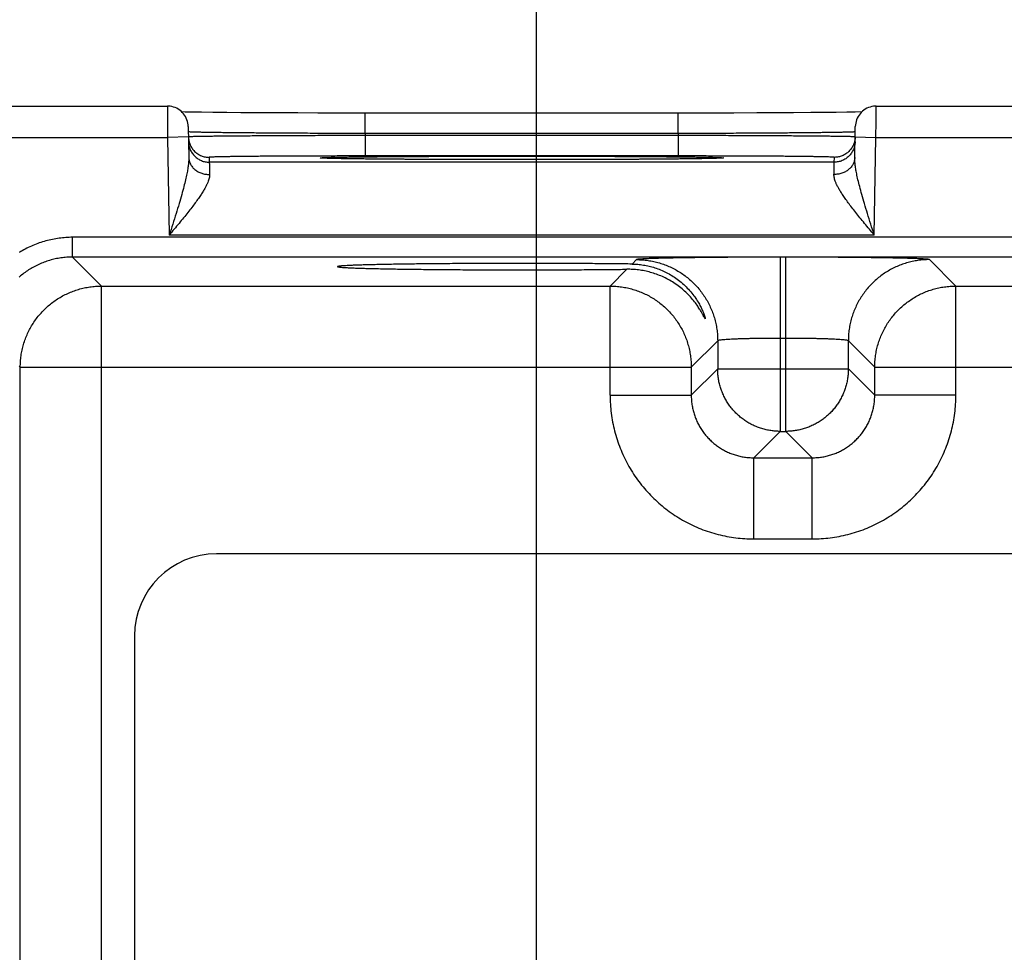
# Model space of a CAD drawing. Header units: inches. Extents: x 0 to 34, y 0 to 22.
# Tile 52 of 81: x 16.9 to 17.8, y 18 to 18.9. Entities that reach past the tile are written whole.
import ezdxf

# ---------------------------------------------------------------- set-up
doc = ezdxf.new("R2010")
doc.units = ezdxf.units.IN
doc.header["$LTSCALE"] = 1.87
doc.header["$MEASUREMENT"] = 0
doc.layers.get('0').update_dxf_attribs({"linetype": 'CONTINUOUS'})
doc.layers.add('DIMENSIONS', color=7, linetype='CONTINUOUS')
doc.styles.get("Standard").update_dxf_attribs({"font": 'txt', "width": 0.8})
doc.dimstyles.new('DIMSTYLE_1', dxfattribs={"dimtxt": 0.125, "dimasz": 0.18, "dimexe": 0.18, "dimexo": 0.0625, "dimgap": 0.09, "dimtad": 0, "dimtih": 1, "dimtoh": 1, "dimdec": 3, "dimzin": 4, "dimdsep": 46, "dimtxsty": 'STANDARD', "dimblk": '_FILLED', "dimblk1": '_FILLED', "dimblk2": '_FILLED', "dimcen": 0.09, "dimadec": 0, "dimazin": 0, "dimtp": 0.01, "dimtm": 0.01, "dimtfac": 1, "dimtdec": 3, "dimtofl": 0, "dimtmove": 0, "dimatfit": 3, "dimldrblk": '_FILLED', "dimfxl": 1, "dimtolj": 1, "dimtzin": 4, "dimarcsym": 0})

# ---------------------------------------------------------------- blocks, each defined once
blk = doc.blocks.new('_FILLED')
at = {"color": 0, "linetype": 'BYBLOCK'}
blk.add_solid([(0, 0), (-1, 0.1736), (-1, -0.1736)], dxfattribs=at)
blk = doc.blocks.new('*D12')
at = {"layer": 'DIMENSIONS', "color": 2, "linetype": 'CONTINUOUS'}
for p, q in [((17.37429, 17.41906), (17.37429, 20.41512)), ((23.87429, 17.41906), (23.87429, 20.41512)), ((17.37429, 20.29012), (19.95871, 20.29012)), ((23.87429, 20.29012), (21.40871, 20.29012))]:
    blk.add_line(p, q, dxfattribs=at)
at = {"layer": 'DIMENSIONS', "color": 2, "linetype": 'CONTINUOUS', "xscale": 0.18, "yscale": 0.18, "zscale": 0.18, "rotation": 180}
blk.add_blockref('_FILLED', (17.37429, 20.29012), dxfattribs=at)
at = {"layer": 'DIMENSIONS', "color": 2, "linetype": 'CONTINUOUS', "xscale": 0.18, "yscale": 0.18, "zscale": 0.18}
blk.add_blockref('_FILLED', (23.87429, 20.29012), dxfattribs=at)
at = {"layer": 'DIMENSIONS', "color": 2, "linetype": 'CONTINUOUS', "width": 0.8}
for s, p in [('[', (20.64621, 20.22762)), (']', (21.24621, 20.22762)), ('6.500', (20.02121, 20.22762)), ('165.1', (20.74621, 20.22762))]:
    blk.add_text(s, height=0.125, dxfattribs=at).set_placement(p)

msp = doc.modelspace()

# ---------------------------------------------------------------- linework, layer by layer
at = {"color": 7, "linetype": 'CONTINUOUS'}
for p, q in [((16.84093, 18.78979), (17.0198, 18.78979)), ((17.70077, 18.78979), (17.9498, 18.78979)), ((17.03696, 18.78409), (17.03369, 18.78416)), ((17.04387, 18.78397), (17.03696, 18.78409)), ((17.05266, 18.78384), (17.04387, 18.78397)), ((17.06359, 18.78372), (17.05266, 18.78384)), ((17.07696, 18.78359), (17.06359, 18.78372)), ((17.09025, 18.78349), (17.07696, 18.78359)), ((17.10583, 18.78339), (17.09025, 18.78349)), ((17.124, 18.78329), (17.10583, 18.78339)), ((17.14515, 18.78321), (17.124, 18.78329)), ((17.16447, 18.78316), (17.14515, 18.78321)), ((17.18619, 18.78313), (17.16447, 18.78316)), ((17.20989, 18.78312), (17.18619, 18.78313)), ((17.20989, 18.76346), (17.20989, 18.78312)), ((17.52503, 18.78312), (17.20989, 18.78312)), ((17.51069, 18.76346), (17.51069, 18.78312)), ((17.5456, 18.78314), (17.52503, 18.78312)), ((17.56414, 18.78318), (17.5456, 18.78314)), ((17.58601, 18.78325), (17.56414, 18.78318)), ((17.60495, 18.78333), (17.58601, 18.78325)), ((17.62125, 18.78343), (17.60495, 18.78333)), ((17.63817, 18.78354), (17.62125, 18.78343)), ((17.6516, 18.78366), (17.63817, 18.78354)), ((17.66237, 18.78378), (17.6516, 18.78366)), ((17.67272, 18.78391), (17.66237, 18.78378)), ((17.68066, 18.78404), (17.67272, 18.78391)), ((17.68688, 18.78416), (17.68066, 18.78404)), ((17.0398, 18.77014), (17.04031, 18.74039)), ((17.68026, 18.74039), (17.68078, 18.77014)), ((17.20989, 18.76346), (17.20992, 18.76154)), ((17.51069, 18.76346), (17.20989, 18.76346)), ((17.20992, 18.76154), (17.20992, 18.74189)), ((17.51065, 18.76154), (17.20992, 18.76154)), ((17.51069, 18.76346), (17.51065, 18.76154)), ((17.51065, 18.76154), (17.51065, 18.74189)), ((16.85029, 18.75979), (17.01997, 18.75979)), ((17.03997, 18.76014), (17.01997, 18.75979)), ((17.01997, 18.75979), (17.02161, 18.6659)), ((17.6806, 18.76014), (17.7006, 18.75979)), ((17.69896, 18.6659), (17.7006, 18.75979)), ((17.7006, 18.75979), (17.94997, 18.75979)), ((17.51065, 18.74189), (17.20992, 18.74189)), ((17.05997, 18.74058), (17.06005, 18.7359)), ((17.66052, 18.7359), (17.06005, 18.7359)), ((17.16968, 18.73976), (17.16932, 18.73978)), ((17.17102, 18.73969), (17.1704, 18.73972)), ((17.17218, 18.73965), (17.17102, 18.73969)), ((17.17366, 18.7396), (17.17218, 18.73965)), ((17.17627, 18.73952), (17.17366, 18.7396)), ((17.17968, 18.73943), (17.17627, 18.73952)), ((17.18513, 18.73932), (17.17968, 18.73943)), ((17.192, 18.73921), (17.18513, 18.73932)), ((17.20045, 18.73909), (17.192, 18.73921)), ((17.21069, 18.73897), (17.20045, 18.73909)), ((17.22299, 18.73885), (17.21069, 18.73897)), ((17.23779, 18.73873), (17.22299, 18.73885)), ((17.25601, 18.73862), (17.23779, 18.73873)), ((17.27422, 18.73853), (17.25601, 18.73862)), ((17.29682, 18.73844), (17.27422, 18.73853)), ((17.31727, 18.73839), (17.29682, 18.73844)), ((17.34173, 18.73836), (17.31727, 18.73839)), ((17.36657, 18.73835), (17.34173, 18.73836)), ((17.38572, 18.73837), (17.36657, 18.73835)), ((17.40851, 18.7384), (17.38572, 18.73837)), ((17.42858, 18.73846), (17.40851, 18.7384)), ((17.45041, 18.73854), (17.42858, 18.73846)), ((17.46894, 18.73864), (17.45041, 18.73854)), ((17.48408, 18.73874), (17.46894, 18.73864)), ((17.49877, 18.73886), (17.48408, 18.73874)), ((17.51079, 18.73898), (17.49877, 18.73886)), ((17.52079, 18.7391), (17.51079, 18.73898)), ((17.52902, 18.73921), (17.52079, 18.7391)), ((17.53567, 18.73933), (17.52902, 18.73921)), ((17.54093, 18.73943), (17.53567, 18.73933)), ((17.54484, 18.73953), (17.54093, 18.73943)), ((17.54719, 18.7396), (17.54484, 18.73953)), ((17.54865, 18.73966), (17.54719, 18.7396)), ((17.54954, 18.73969), (17.54865, 18.73966)), ((17.55029, 18.73973), (17.54954, 18.73969)), ((17.5507, 18.73975), (17.55029, 18.73973)), ((17.55106, 18.73977), (17.5507, 18.73975)), ((17.55134, 18.73979), (17.55106, 18.73977)), ((17.55156, 18.7398), (17.55134, 18.73979)), ((17.66052, 18.7359), (17.66061, 18.74058)), ((16.9286, 18.64473), (16.9286, 18.66373)), ((24.31897, 18.66373), (16.9286, 18.66373)), ((17.69896, 18.6659), (17.02161, 18.6659)), ((16.95642, 18.61691), (16.9286, 18.64473)), ((24.31897, 18.64473), (16.9286, 18.64473)), ((17.47052, 18.64228), (17.46628, 18.63804)), ((17.6085, 18.64465), (17.6085, 18.47728)), ((17.61407, 18.64465), (17.6085, 18.64465)), ((17.61407, 18.47728), (17.61407, 18.64465)), ((17.77742, 18.61691), (17.75205, 18.64228)), ((17.46126, 18.63302), (17.44515, 18.61691)), ((16.95642, 15.4942), (16.95642, 18.61691)), ((16.95642, 18.61691), (17.44515, 18.61691)), ((17.44515, 18.5119), (17.44515, 18.61691)), ((17.77742, 18.5119), (17.77742, 18.61691)), ((17.77742, 18.61691), (18.37515, 18.61691)), ((17.54851, 18.56429), (17.52314, 18.53893)), ((17.54851, 18.56429), (17.54851, 18.53727)), ((17.61407, 18.56666), (17.6085, 18.56666)), ((17.67406, 18.53727), (17.67406, 18.56429)), ((17.69943, 18.53893), (17.67406, 18.56429)), ((16.87843, 18.53893), (16.87729, 18.54007)), ((16.87843, 15.57219), (16.87843, 18.53893)), ((16.87843, 18.53893), (17.52314, 18.53893)), ((17.52314, 18.53893), (17.52314, 18.5119)), ((17.54851, 18.53727), (17.52314, 18.5119)), ((17.54851, 18.53727), (17.67406, 18.53727)), ((17.67406, 18.53727), (17.69943, 18.5119)), ((17.69943, 18.5119), (17.69943, 18.53893)), ((17.69943, 18.53893), (18.45314, 18.53893)), ((17.44515, 18.5119), (17.52314, 18.5119)), ((17.77742, 18.5119), (17.69943, 18.5119)), ((17.6085, 18.47728), (17.58313, 18.45191)), ((17.6085, 18.47728), (17.61407, 18.47728)), ((17.61407, 18.47728), (17.63944, 18.45191)), ((17.58313, 18.37393), (17.58313, 18.45191)), ((17.58313, 18.45191), (17.63944, 18.45191)), ((17.63944, 18.37393), (17.63944, 18.45191)), ((17.58313, 18.37393), (17.63944, 18.37393)), ((24.15359, 18.35957), (17.06698, 18.35957)), ((16.98824, 18.28083), (16.98824, 17.69028))]:
    msp.add_line(p, q, dxfattribs=at)
for points in [[(17.0398, 18.77014), (17.0397, 18.77182), (17.03946, 18.77348), (17.03908, 18.77512), (17.03856, 18.77671), (17.03792, 18.77826), (17.03714, 18.77975), (17.03625, 18.78117), (17.03523, 18.78251), (17.03411, 18.78376), (17.03289, 18.78491), (17.03158, 18.78596), (17.03018, 18.78689), (17.02871, 18.7877), (17.02718, 18.78838), (17.02559, 18.78894), (17.02397, 18.78935), (17.02231, 18.78964), (17.02064, 18.78978), (17.0198, 18.78979)], [(17.70077, 18.78979), (17.69993, 18.78978), (17.69826, 18.78964), (17.6966, 18.78935), (17.69498, 18.78894), (17.69339, 18.78838), (17.69186, 18.7877), (17.69039, 18.78689), (17.68899, 18.78596), (17.68768, 18.78491), (17.68646, 18.78376), (17.68534, 18.78251), (17.68432, 18.78117), (17.68343, 18.77975), (17.68265, 18.77826), (17.68201, 18.77671), (17.68149, 18.77512), (17.68112, 18.77348), (17.68088, 18.77182), (17.68078, 18.77014)], [(17.16932, 18.73978), (17.16906, 18.7398), (17.16896, 18.73981), (17.16889, 18.73981), (17.16884, 18.73982), (17.16881, 18.73982), (17.16881, 18.73982)], [(17.1704, 18.73972), (17.16989, 18.73975), (17.16968, 18.73976)], [(17.55176, 18.73982), (17.55174, 18.73982), (17.5517, 18.73981), (17.55164, 18.73981), (17.55156, 18.7398)]]:
    msp.add_lwpolyline(points, dxfattribs=at)
msp.add_arc((17.06698, 18.28083), 0.07874, 90, 180, dxfattribs=at)
for points, knots in [([(17.0198, 18.7898), (17.0198, 18.7898), (17.0198, 18.78948), (17.0198, 18.78932), (17.01981, 18.78859), (17.01981, 18.78777), (17.01982, 18.78664), (17.01982, 18.78531), (17.01983, 18.78375), (17.01984, 18.78198), (17.01986, 18.78002), (17.01987, 18.77789), (17.01988, 18.7756), (17.0199, 18.77318), (17.01991, 18.77064), (17.01993, 18.76801), (17.01994, 18.76531), (17.01996, 18.76256), (17.01997, 18.76072), (17.01997, 18.75979)], [0, 0, 0, 0, 0.002904, 0.015031, 0.035669, 0.06464, 0.101695, 0.146512, 0.198702, 0.257819, 0.323348, 0.394718, 0.471297, 0.552399, 0.637299, 0.725262, 0.815538, 0.90737, 1, 1, 1, 1]), ([(17.7006, 18.75979), (17.7006, 18.76072), (17.70061, 18.76256), (17.70063, 18.76531), (17.70065, 18.76801), (17.70066, 18.77064), (17.70068, 18.77318), (17.70069, 18.7756), (17.7007, 18.77789), (17.70072, 18.78002), (17.70073, 18.78198), (17.70074, 18.78375), (17.70075, 18.78531), (17.70075, 18.78664), (17.70076, 18.78777), (17.70077, 18.78859), (17.70077, 18.78932), (17.70077, 18.78948), (17.70077, 18.7898), (17.70077, 18.7898)], [0, 0, 0, 0, 0.09263, 0.184463, 0.274738, 0.362701, 0.447601, 0.528703, 0.605282, 0.676652, 0.742181, 0.801298, 0.853488, 0.898305, 0.93536, 0.964331, 0.984969, 0.997096, 1, 1, 1, 1]), ([(17.20989, 18.76346), (17.20646, 18.76347), (17.19963, 18.76349), (17.18941, 18.76352), (17.17926, 18.76355), (17.16923, 18.76358), (17.15934, 18.76363), (17.14965, 18.76367), (17.14017, 18.76372), (17.13095, 18.76378), (17.12202, 18.76383), (17.11342, 18.76389), (17.10516, 18.76396), (17.09729, 18.76402), (17.08983, 18.76409), (17.08281, 18.76416), (17.07624, 18.76424), (17.07017, 18.76431), (17.0646, 18.76439), (17.05956, 18.76447), (17.05507, 18.76455), (17.05114, 18.76463), (17.0478, 18.76471), (17.04502, 18.76478), (17.04292, 18.76489), (17.04125, 18.7649), (17.04061, 18.76507), (17.04019, 18.76504)], [0, 0, 0, 0, 0.060524, 0.120831, 0.180689, 0.239881, 0.298189, 0.3554, 0.411303, 0.465692, 0.518371, 0.569149, 0.617844, 0.664285, 0.708305, 0.749747, 0.788463, 0.824312, 0.857164, 0.886898, 0.913404, 0.936583, 0.956349, 0.972626, 0.985355, 0.994489, 1, 1, 1, 1]), ([(17.20992, 18.76154), (17.2065, 18.76153), (17.19966, 18.76152), (17.18944, 18.76149), (17.1793, 18.76146), (17.16927, 18.76143), (17.15939, 18.76139), (17.1497, 18.76135), (17.14023, 18.76131), (17.13101, 18.76127), (17.12208, 18.76122), (17.11348, 18.76117), (17.10522, 18.76112), (17.09735, 18.76107), (17.08989, 18.76101), (17.08287, 18.76096), (17.07631, 18.7609), (17.07024, 18.76084), (17.06467, 18.76078), (17.05963, 18.76072), (17.05514, 18.76066), (17.05121, 18.7606), (17.04787, 18.76053), (17.04509, 18.76049), (17.043, 18.76039), (17.04132, 18.76042), (17.0407, 18.76024), (17.04028, 18.76029)], [0, 0, 0, 0, 0.060532, 0.120843, 0.180702, 0.239888, 0.298191, 0.355402, 0.411312, 0.465713, 0.518399, 0.569182, 0.617882, 0.664328, 0.708356, 0.749806, 0.788526, 0.824377, 0.857231, 0.886966, 0.913473, 0.936649, 0.956406, 0.972673, 0.985389, 0.994509, 1, 1, 1, 1]), ([(17.68029, 18.76029), (17.67987, 18.76024), (17.67925, 18.76042), (17.67757, 18.76039), (17.67548, 18.76049), (17.6727, 18.76053), (17.66936, 18.7606), (17.66543, 18.76066), (17.66095, 18.76072), (17.65591, 18.76078), (17.65034, 18.76084), (17.64427, 18.7609), (17.63771, 18.76096), (17.63069, 18.76101), (17.62323, 18.76107), (17.61536, 18.76112), (17.60711, 18.76117), (17.5985, 18.76122), (17.58957, 18.76127), (17.58035, 18.76131), (17.57088, 18.76135), (17.56118, 18.76139), (17.5513, 18.76143), (17.54127, 18.76146), (17.53113, 18.76149), (17.52091, 18.76152), (17.51407, 18.76153), (17.51065, 18.76154)], [0, 0, 0, 0, 0.00549, 0.014609, 0.027322, 0.043584, 0.063336, 0.086505, 0.113004, 0.14273, 0.175571, 0.211411, 0.250121, 0.291563, 0.335589, 0.382037, 0.430743, 0.481534, 0.53423, 0.588639, 0.644558, 0.701777, 0.760089, 0.819284, 0.87915, 0.939466, 1, 1, 1, 1]), ([(17.68038, 18.76504), (17.67996, 18.76507), (17.67933, 18.7649), (17.67766, 18.76489), (17.67555, 18.76478), (17.67278, 18.76471), (17.66944, 18.76463), (17.66551, 18.76455), (17.66102, 18.76447), (17.65598, 18.76439), (17.65041, 18.76431), (17.64434, 18.76424), (17.63778, 18.76416), (17.63076, 18.76409), (17.62329, 18.76402), (17.61542, 18.76396), (17.60717, 18.76389), (17.59856, 18.76383), (17.58963, 18.76378), (17.58041, 18.76372), (17.57093, 18.76367), (17.56123, 18.76363), (17.55135, 18.76358), (17.54131, 18.76355), (17.53117, 18.76352), (17.52094, 18.76349), (17.51411, 18.76347), (17.51069, 18.76346)], [0, 0, 0, 0, 0.00551, 0.014643, 0.027369, 0.043642, 0.063401, 0.086573, 0.11307, 0.142794, 0.175635, 0.211472, 0.250178, 0.291613, 0.33563, 0.382072, 0.430773, 0.481559, 0.534247, 0.588646, 0.644559, 0.701779, 0.760097, 0.819297, 0.879162, 0.939473, 1, 1, 1, 1]), ([(17.03997, 18.76014), (17.03998, 18.75952), (17.04007, 18.75826), (17.04031, 18.75678), (17.04051, 18.75592), (17.04057, 18.75569)], [0, 0, 0, 0, 0.41218, 0.843207, 1, 1, 1, 1]), ([(17.04005, 18.75555), (17.04006, 18.7549), (17.04015, 18.75361), (17.04046, 18.75169), (17.04096, 18.74981), (17.04164, 18.74799), (17.0425, 18.74624), (17.04351, 18.74459), (17.04469, 18.74304), (17.04601, 18.74161), (17.04746, 18.74032), (17.04903, 18.73917), (17.0507, 18.73818), (17.05246, 18.73736), (17.05429, 18.73671), (17.05618, 18.73624), (17.05811, 18.73596), (17.0594, 18.7359), (17.06005, 18.7359)], [0, 0, 0, 0, 0.062499, 0.124998, 0.187497, 0.249996, 0.312495, 0.374995, 0.437494, 0.499994, 0.562494, 0.624995, 0.687495, 0.749996, 0.812497, 0.874998, 0.937499, 1, 1, 1, 1]), ([(17.04057, 18.75569), (17.04067, 18.75529), (17.04096, 18.75427), (17.04156, 18.75267), (17.04241, 18.75092), (17.04343, 18.74927), (17.04461, 18.74772), (17.04593, 18.74629), (17.04738, 18.745), (17.04895, 18.74385), (17.05062, 18.74286), (17.05238, 18.74204), (17.05421, 18.74139), (17.0561, 18.74092), (17.05802, 18.74064), (17.05932, 18.74058), (17.05997, 18.74058)], [0, 0, 0, 0, 0.046657, 0.119989, 0.193322, 0.266656, 0.339989, 0.413323, 0.486657, 0.559991, 0.633325, 0.70666, 0.779995, 0.85333, 0.926665, 1, 1, 1, 1]), ([(17.68052, 18.75555), (17.68051, 18.7549), (17.68042, 18.75361), (17.68011, 18.75169), (17.67961, 18.74981), (17.67893, 18.74799), (17.67808, 18.74624), (17.67706, 18.74459), (17.67588, 18.74304), (17.67456, 18.74161), (17.67311, 18.74032), (17.67154, 18.73917), (17.66987, 18.73818), (17.66811, 18.73736), (17.66628, 18.73671), (17.66439, 18.73624), (17.66247, 18.73596), (17.66117, 18.7359), (17.66052, 18.7359)], [0, 0, 0, 0, 0.062499, 0.124998, 0.187497, 0.249996, 0.312495, 0.374995, 0.437494, 0.499994, 0.562494, 0.624995, 0.687495, 0.749996, 0.812497, 0.874998, 0.937499, 1, 1, 1, 1]), ([(17.68, 18.75569), (17.6799, 18.75529), (17.67961, 18.75427), (17.67901, 18.75267), (17.67816, 18.75092), (17.67714, 18.74927), (17.67596, 18.74772), (17.67465, 18.74629), (17.6732, 18.745), (17.67163, 18.74385), (17.66995, 18.74286), (17.66819, 18.74204), (17.66636, 18.74139), (17.66447, 18.74092), (17.66255, 18.74064), (17.66125, 18.74058), (17.66061, 18.74058)], [0, 0, 0, 0, 0.046657, 0.119989, 0.193322, 0.266656, 0.339989, 0.413323, 0.486657, 0.559991, 0.633325, 0.70666, 0.779995, 0.85333, 0.926665, 1, 1, 1, 1]), ([(17.6806, 18.76014), (17.68059, 18.75952), (17.6805, 18.75826), (17.68026, 18.75678), (17.68006, 18.75592), (17.68, 18.75569)], [0, 0, 0, 0, 0.41218, 0.843207, 1, 1, 1, 1]), ([(17.20992, 18.74189), (17.20693, 18.74189), (17.20094, 18.74189), (17.19197, 18.74188), (17.18303, 18.74187), (17.17418, 18.74185), (17.16545, 18.74183), (17.15688, 18.7418), (17.14851, 18.74177), (17.14037, 18.74174), (17.13248, 18.7417), (17.12487, 18.74166), (17.11757, 18.74161), (17.11061, 18.74156), (17.10401, 18.74151), (17.0978, 18.74145), (17.092, 18.74139), (17.08663, 18.74132), (17.08172, 18.74126), (17.07727, 18.74119), (17.07331, 18.74112), (17.06985, 18.74105), (17.0669, 18.74097), (17.06446, 18.74091), (17.06261, 18.74081), (17.06115, 18.74079), (17.06053, 18.74063), (17.05996, 18.74067), (17.05997, 18.74058)], [0, 0, 0, 0, 0.059863, 0.119773, 0.179435, 0.238559, 0.296863, 0.354073, 0.40995, 0.464314, 0.516989, 0.567789, 0.616521, 0.66299, 0.707025, 0.748478, 0.787197, 0.823037, 0.855864, 0.885548, 0.911988, 0.935105, 0.954815, 0.971028, 0.983678, 0.992716, 0.998135, 1, 1, 1, 1]), ([(17.16881, 18.73979), (17.16848, 18.73981), (17.16784, 18.73985), (17.16726, 18.73987), (17.16641, 18.74004), (17.16726, 18.74021), (17.16802, 18.74023), (17.16978, 18.74036), (17.17199, 18.74044), (17.17493, 18.74054), (17.17846, 18.74063), (17.18261, 18.74072), (17.18736, 18.7408), (17.1927, 18.74089), (17.19861, 18.74097), (17.20506, 18.74105), (17.21204, 18.74113), (17.21951, 18.7412), (17.22747, 18.74127), (17.23587, 18.74134), (17.2447, 18.7414), (17.25392, 18.74145), (17.2635, 18.74151), (17.27341, 18.74155), (17.28361, 18.74159), (17.29408, 18.74163), (17.30477, 18.74166), (17.31564, 18.74169), (17.32668, 18.74171), (17.33782, 18.74172), (17.34904, 18.74173), (17.35653, 18.74173), (17.36029, 18.74173)], [0, 0, 0, 0, 0.004827, 0.009857, 0.011602, 0.013349, 0.018381, 0.02672, 0.038348, 0.053223, 0.071296, 0.092511, 0.116792, 0.144056, 0.174218, 0.207171, 0.242804, 0.281002, 0.321633, 0.364562, 0.409645, 0.456731, 0.50566, 0.556267, 0.608383, 0.661834, 0.716433, 0.771989, 0.828328, 0.885272, 0.942582, 1, 1, 1, 1]), ([(17.36029, 18.74173), (17.36404, 18.74173), (17.37153, 18.74173), (17.38275, 18.74172), (17.3939, 18.74171), (17.40493, 18.74169), (17.41581, 18.74166), (17.4265, 18.74163), (17.43696, 18.74159), (17.44717, 18.74155), (17.45708, 18.74151), (17.46666, 18.74145), (17.47587, 18.7414), (17.4847, 18.74134), (17.49311, 18.74127), (17.50106, 18.7412), (17.50854, 18.74113), (17.51552, 18.74105), (17.52197, 18.74097), (17.52787, 18.74089), (17.53321, 18.7408), (17.53796, 18.74072), (17.54212, 18.74063), (17.54565, 18.74054), (17.54858, 18.74044), (17.5508, 18.74036), (17.55256, 18.74023), (17.55331, 18.74021), (17.55417, 18.74004), (17.55331, 18.73987), (17.55273, 18.73985), (17.55209, 18.73981), (17.55177, 18.73979)], [0, 0, 0, 0, 0.057424, 0.114739, 0.171684, 0.228023, 0.283582, 0.338182, 0.391633, 0.44375, 0.494358, 0.543289, 0.590375, 0.635459, 0.678388, 0.719019, 0.757217, 0.79285, 0.825801, 0.855962, 0.883225, 0.907504, 0.928717, 0.946789, 0.961662, 0.973289, 0.981626, 0.986656, 0.988401, 0.990148, 0.99518, 1, 1, 1, 1]), ([(17.66061, 18.74058), (17.66061, 18.74067), (17.66004, 18.74063), (17.65942, 18.74079), (17.65796, 18.74081), (17.65612, 18.74091), (17.65367, 18.74097), (17.65073, 18.74105), (17.64726, 18.74112), (17.6433, 18.74119), (17.63886, 18.74126), (17.63394, 18.74132), (17.62857, 18.74139), (17.62277, 18.74145), (17.61656, 18.74151), (17.60997, 18.74156), (17.60301, 18.74161), (17.59571, 18.74166), (17.5881, 18.7417), (17.58021, 18.74174), (17.57206, 18.74177), (17.56369, 18.7418), (17.55512, 18.74183), (17.54639, 18.74185), (17.53754, 18.74187), (17.5286, 18.74188), (17.51963, 18.74189), (17.51364, 18.74189), (17.51065, 18.74189)], [0, 0, 0, 0, 0.001865, 0.007284, 0.01632, 0.028967, 0.045178, 0.064885, 0.088001, 0.114439, 0.144122, 0.176948, 0.212787, 0.251505, 0.292956, 0.33699, 0.383458, 0.432189, 0.482989, 0.535662, 0.590025, 0.645902, 0.703114, 0.761424, 0.820553, 0.88022, 0.940135, 1, 1, 1, 1]), ([(17.04031, 18.74039), (17.04033, 18.73938), (17.04028, 18.73718), (17.03996, 18.73359), (17.03937, 18.72937), (17.03846, 18.72444), (17.0372, 18.71871), (17.03555, 18.71207), (17.03346, 18.70444), (17.03096, 18.69583), (17.02808, 18.68637), (17.02492, 18.6763), (17.02273, 18.66941), (17.02161, 18.6659)], [0, 0, 0, 0, 0.039112, 0.085537, 0.140434, 0.205025, 0.280685, 0.369006, 0.471614, 0.588736, 0.718324, 0.856765, 1, 1, 1, 1]), ([(17.04031, 18.74039), (17.04032, 18.73985), (17.04041, 18.73877), (17.04072, 18.73717), (17.04122, 18.7356), (17.0419, 18.73408), (17.04275, 18.73263), (17.04377, 18.73126), (17.04494, 18.72997), (17.04626, 18.72879), (17.04772, 18.72772), (17.04929, 18.72677), (17.05096, 18.72596), (17.05272, 18.72528), (17.05456, 18.72475), (17.05645, 18.72437), (17.05837, 18.72415), (17.05966, 18.7241), (17.06031, 18.72411)], [0, 0, 0, 0, 0.056706, 0.113649, 0.171054, 0.229123, 0.288029, 0.347903, 0.408838, 0.470881, 0.534036, 0.598267, 0.663499, 0.729624, 0.796505, 0.863983, 0.931878, 1, 1, 1, 1]), ([(17.06005, 18.7359), (17.06005, 18.73582), (17.06005, 18.73555), (17.06007, 18.73496), (17.06009, 18.734), (17.06012, 18.73268), (17.06016, 18.73102), (17.0602, 18.72901), (17.06025, 18.72666), (17.06029, 18.72499), (17.06031, 18.72411)], [0, 0, 0, 0, 0.019339, 0.06977, 0.151053, 0.262779, 0.404359, 0.575049, 0.773955, 1, 1, 1, 1]), ([(17.24821, 18.73866), (17.24699, 18.73867), (17.24283, 18.7387), (17.23587, 18.73874), (17.22747, 18.73881), (17.21951, 18.73888), (17.21203, 18.73895), (17.20506, 18.73903), (17.1986, 18.73911), (17.1927, 18.73919), (17.18736, 18.73928), (17.18261, 18.73936), (17.17846, 18.73946), (17.17493, 18.73954), (17.17199, 18.73964), (17.17008, 18.73971), (17.16904, 18.73978), (17.16881, 18.73979)], [0, 0, 0, 0, 0.045863, 0.157182, 0.263181, 0.363503, 0.457819, 0.545803, 0.627163, 0.701634, 0.768952, 0.828899, 0.881278, 0.9259, 0.962624, 0.991332, 1, 1, 1, 1]), ([(17.34233, 18.73836), (17.34082, 18.73836), (17.33559, 18.73836), (17.32667, 18.73837), (17.31564, 18.73839), (17.30476, 18.73842), (17.29407, 18.73845), (17.28361, 18.73849), (17.2734, 18.73853), (17.2635, 18.73858), (17.25513, 18.73862), (17.25007, 18.73865), (17.24821, 18.73866)], [0, 0, 0, 0, 0.048209, 0.166793, 0.284115, 0.39981, 0.513511, 0.624817, 0.733347, 0.838734, 0.940628, 1, 1, 1, 1]), ([(17.36029, 18.73835), (17.35653, 18.73835), (17.35055, 18.73835), (17.34457, 18.73836), (17.34233, 18.73836)], [0, 0, 0, 0, 0.626981, 1, 1, 1, 1]), ([(17.47233, 18.73866), (17.47048, 18.73865), (17.46543, 18.73862), (17.45707, 18.73858), (17.44716, 18.73853), (17.43696, 18.73849), (17.4265, 18.73845), (17.41581, 18.73842), (17.40493, 18.73839), (17.3939, 18.73837), (17.38275, 18.73836), (17.37323, 18.73835), (17.36743, 18.73835), (17.36538, 18.73835)], [0, 0, 0, 0, 0.051983, 0.141654, 0.234401, 0.329912, 0.427869, 0.52793, 0.629746, 0.732997, 0.837357, 0.942387, 1, 1, 1, 1]), ([(17.55177, 18.73979), (17.55153, 18.73978), (17.55049, 18.73971), (17.54858, 18.73964), (17.54564, 18.73954), (17.54211, 18.73946), (17.53796, 18.73936), (17.53321, 18.73928), (17.52787, 18.73919), (17.52196, 18.73911), (17.51551, 18.73903), (17.50854, 18.73895), (17.50106, 18.73888), (17.4931, 18.73881), (17.4847, 18.73874), (17.47772, 18.7387), (17.47356, 18.73867), (17.47233, 18.73866)], [0, 0, 0, 0, 0.008684, 0.037385, 0.0741, 0.118706, 0.171067, 0.230995, 0.298287, 0.37273, 0.454062, 0.54201, 0.636288, 0.736571, 0.842523, 0.953795, 1, 1, 1, 1]), ([(17.68026, 18.74039), (17.68025, 18.73985), (17.68016, 18.73877), (17.67985, 18.73717), (17.67935, 18.7356), (17.67868, 18.73408), (17.67782, 18.73263), (17.6768, 18.73126), (17.67563, 18.72997), (17.67431, 18.72879), (17.67286, 18.72772), (17.67128, 18.72677), (17.66961, 18.72595), (17.66785, 18.72528), (17.66601, 18.72475), (17.66413, 18.72437), (17.6622, 18.72415), (17.66091, 18.7241), (17.66026, 18.72411)], [0, 0, 0, 0, 0.056705, 0.113647, 0.171051, 0.22912, 0.288025, 0.347899, 0.408834, 0.470877, 0.534032, 0.598263, 0.663495, 0.729621, 0.796503, 0.863981, 0.931877, 1, 1, 1, 1]), ([(17.66026, 18.72411), (17.66028, 18.72499), (17.66032, 18.72666), (17.66037, 18.72901), (17.66041, 18.73102), (17.66045, 18.73268), (17.66048, 18.734), (17.6605, 18.73496), (17.66052, 18.73555), (17.66052, 18.73582), (17.66052, 18.7359)], [0, 0, 0, 0, 0.226044, 0.424944, 0.59563, 0.737211, 0.848939, 0.930226, 0.98066, 1, 1, 1, 1]), ([(17.69896, 18.6659), (17.69785, 18.66941), (17.69565, 18.6763), (17.6925, 18.68637), (17.68961, 18.69583), (17.68711, 18.70444), (17.68503, 18.71207), (17.68337, 18.71871), (17.68211, 18.72444), (17.6812, 18.72937), (17.68061, 18.73359), (17.68029, 18.73718), (17.68024, 18.73938), (17.68026, 18.74039)], [0, 0, 0, 0, 0.143236, 0.281678, 0.411267, 0.528389, 0.630997, 0.719317, 0.794977, 0.859567, 0.914463, 0.960889, 1, 1, 1, 1]), ([(17.06031, 18.72411), (17.06032, 18.72357), (17.06026, 18.72242), (17.05995, 18.72062), (17.05939, 18.71861), (17.05856, 18.71638), (17.05744, 18.71389), (17.05599, 18.71112), (17.0542, 18.70804), (17.05203, 18.70464), (17.04947, 18.70088), (17.0465, 18.69677), (17.04313, 18.69231), (17.03937, 18.6875), (17.03527, 18.6824), (17.03089, 18.67705), (17.0263, 18.67152), (17.02319, 18.66779), (17.02161, 18.6659)], [0, 0, 0, 0, 0.022828, 0.048471, 0.077659, 0.111102, 0.149467, 0.193425, 0.243603, 0.300567, 0.364765, 0.436482, 0.515732, 0.60223, 0.695269, 0.79367, 0.895798, 1, 1, 1, 1]), ([(17.69896, 18.6659), (17.69739, 18.66779), (17.69427, 18.67152), (17.68969, 18.67705), (17.6853, 18.6824), (17.6812, 18.6875), (17.67744, 18.69231), (17.67407, 18.69677), (17.6711, 18.70088), (17.66854, 18.70464), (17.66637, 18.70804), (17.66458, 18.71112), (17.66313, 18.71389), (17.66201, 18.71638), (17.66118, 18.71861), (17.66062, 18.72062), (17.66031, 18.72242), (17.66025, 18.72357), (17.66026, 18.72411)], [0, 0, 0, 0, 0.104202, 0.20633, 0.304731, 0.39777, 0.484268, 0.563518, 0.635235, 0.699433, 0.756396, 0.806575, 0.850533, 0.888898, 0.922341, 0.951529, 0.977172, 1, 1, 1, 1]), ([(16.9286, 18.66373), (16.92644, 18.66373), (16.92212, 18.66358), (16.91565, 18.66293), (16.90922, 18.66185), (16.90288, 18.66033), (16.89664, 18.65839), (16.89056, 18.65604), (16.88465, 18.65328), (16.88026, 18.65086), (16.87783, 18.64938), (16.87726, 18.64903)], [0, 0, 0, 0, 0.119668, 0.239818, 0.360274, 0.480877, 0.601469, 0.721972, 0.842419, 0.962857, 1, 1, 1, 1]), ([(16.9286, 18.64473), (16.92674, 18.64473), (16.92303, 18.6446), (16.91748, 18.644), (16.91199, 18.64301), (16.90659, 18.64163), (16.9013, 18.63987), (16.89615, 18.63774), (16.89117, 18.63524), (16.88638, 18.6324), (16.88181, 18.62922), (16.87884, 18.62683), (16.87736, 18.62554), (16.87728, 18.62547)], [0, 0, 0, 0, 0.099492, 0.198992, 0.298482, 0.397963, 0.497433, 0.596886, 0.696313, 0.795707, 0.895065, 0.994386, 1, 1, 1, 1]), ([(17.36029, 18.63865), (17.35679, 18.63865), (17.3498, 18.63865), (17.33936, 18.63863), (17.32899, 18.63861), (17.31873, 18.63857), (17.30862, 18.63852), (17.29868, 18.63846), (17.28896, 18.63839), (17.2795, 18.63832), (17.27032, 18.63823), (17.26145, 18.63813), (17.25293, 18.63802), (17.24479, 18.63791), (17.23705, 18.63779), (17.22974, 18.63766), (17.2229, 18.63752), (17.21653, 18.63737), (17.21067, 18.63722), (17.20534, 18.63706), (17.20055, 18.6369), (17.19632, 18.63674), (17.19268, 18.63657), (17.1896, 18.6364), (17.18717, 18.6362), (17.18523, 18.6361), (17.18416, 18.6358), (17.18325, 18.63585), (17.18321, 18.63559), (17.18321, 18.63556)], [0, 0, 0, 0, 0.059187, 0.118214, 0.176773, 0.234723, 0.291891, 0.347978, 0.402862, 0.456367, 0.508215, 0.558305, 0.606462, 0.652438, 0.696153, 0.737441, 0.776097, 0.812059, 0.84518, 0.875299, 0.902372, 0.926283, 0.94692, 0.964256, 0.978213, 0.988735, 0.99582, 0.999479, 1, 1, 1, 1]), ([(17.46628, 18.63804), (17.46346, 18.63808), (17.45772, 18.63815), (17.44894, 18.63824), (17.43987, 18.63833), (17.43052, 18.6384), (17.42094, 18.63847), (17.41115, 18.63853), (17.40118, 18.63857), (17.39108, 18.63861), (17.38087, 18.63864), (17.3706, 18.63865), (17.36373, 18.63865), (17.36029, 18.63865)], [0, 0, 0, 0, 0.079732, 0.162644, 0.248323, 0.336607, 0.427164, 0.519585, 0.613722, 0.709152, 0.805512, 0.902622, 1, 1, 1, 1]), ([(17.46628, 18.63804), (17.46808, 18.63802), (17.47171, 18.63784), (17.47717, 18.63717), (17.48268, 18.63608), (17.4882, 18.63454), (17.49371, 18.63253), (17.49917, 18.63003), (17.50453, 18.62704), (17.50974, 18.62353), (17.51473, 18.61953), (17.51941, 18.61507), (17.52367, 18.61025), (17.52733, 18.60533), (17.53026, 18.60067), (17.53245, 18.59658), (17.534, 18.59323), (17.53508, 18.59059), (17.53577, 18.58862), (17.53627, 18.5872), (17.53639, 18.5863), (17.53664, 18.58581), (17.53656, 18.58566)], [0, 0, 0, 0, 0.057587, 0.11621, 0.175956, 0.237028, 0.299479, 0.363421, 0.42887, 0.495828, 0.564093, 0.633139, 0.702542, 0.769644, 0.829184, 0.878672, 0.917763, 0.947602, 0.969591, 0.98502, 0.994984, 1, 1, 1, 1]), ([(17.6085, 18.64465), (17.60567, 18.64465), (17.6, 18.64465), (17.59151, 18.64463), (17.58305, 18.64461), (17.57468, 18.64458), (17.56643, 18.64454), (17.55835, 18.64449), (17.55047, 18.64443), (17.54281, 18.64436), (17.53541, 18.64429), (17.52829, 18.6442), (17.52148, 18.64411), (17.515, 18.64401), (17.50889, 18.64391), (17.50316, 18.6438), (17.49784, 18.64368), (17.49295, 18.64356), (17.4885, 18.64343), (17.48452, 18.6433), (17.48102, 18.64317), (17.47801, 18.64303), (17.4755, 18.64289), (17.47352, 18.64274), (17.47203, 18.64262), (17.47112, 18.64246), (17.47063, 18.64239), (17.47052, 18.64228)], [0, 0, 0, 0, 0.061577, 0.123203, 0.184555, 0.245313, 0.305156, 0.363775, 0.420931, 0.476442, 0.530133, 0.581796, 0.631211, 0.678179, 0.722523, 0.764075, 0.802684, 0.838187, 0.870435, 0.899316, 0.924732, 0.946591, 0.964805, 0.97928, 0.989959, 0.99684, 1, 1, 1, 1]), ([(17.47052, 18.64228), (17.47238, 18.64228), (17.47609, 18.64215), (17.48163, 18.64155), (17.48711, 18.64056), (17.49251, 18.63918), (17.4978, 18.63742), (17.50294, 18.63529), (17.50792, 18.63279), (17.51272, 18.62995), (17.51729, 18.62677), (17.52163, 18.62328), (17.52571, 18.61948), (17.5295, 18.6154), (17.533, 18.61106), (17.53618, 18.60649), (17.53902, 18.6017), (17.54152, 18.59671), (17.54365, 18.59157), (17.54541, 18.58628), (17.54679, 18.58088), (17.54778, 18.5754), (17.54838, 18.56986), (17.54851, 18.56615), (17.54851, 18.56429)], [0, 0, 0, 0, 0.045451, 0.090902, 0.136355, 0.181809, 0.227263, 0.272718, 0.318174, 0.36363, 0.409087, 0.454544, 0.500001, 0.545458, 0.590915, 0.636372, 0.681828, 0.727283, 0.772738, 0.818192, 0.863646, 0.909098, 0.95455, 1, 1, 1, 1]), ([(17.75205, 18.64228), (17.75195, 18.64239), (17.75145, 18.64246), (17.75054, 18.64262), (17.74905, 18.64274), (17.74707, 18.64289), (17.74456, 18.64303), (17.74155, 18.64317), (17.73805, 18.6433), (17.73407, 18.64343), (17.72962, 18.64356), (17.72473, 18.64368), (17.71941, 18.6438), (17.71368, 18.64391), (17.70757, 18.64401), (17.70109, 18.64411), (17.69428, 18.6442), (17.68716, 18.64429), (17.67976, 18.64436), (17.6721, 18.64443), (17.66422, 18.64449), (17.65614, 18.64454), (17.64789, 18.64458), (17.63952, 18.64461), (17.63106, 18.64463), (17.62257, 18.64465), (17.6169, 18.64465), (17.61407, 18.64465)], [0, 0, 0, 0, 0.00316, 0.010041, 0.02072, 0.035195, 0.053408, 0.075268, 0.100684, 0.129565, 0.161813, 0.197316, 0.235924, 0.277477, 0.321821, 0.368789, 0.418204, 0.469867, 0.523558, 0.579069, 0.636225, 0.694844, 0.754687, 0.815444, 0.876797, 0.938423, 1, 1, 1, 1]), ([(17.75205, 18.64228), (17.75019, 18.64228), (17.74648, 18.64215), (17.74094, 18.64155), (17.73546, 18.64056), (17.73006, 18.63918), (17.72478, 18.63742), (17.71963, 18.63529), (17.71465, 18.63279), (17.70986, 18.62995), (17.70528, 18.62677), (17.70094, 18.62328), (17.69686, 18.61948), (17.69307, 18.6154), (17.68957, 18.61106), (17.68639, 18.60649), (17.68355, 18.6017), (17.68105, 18.59671), (17.67892, 18.59157), (17.67716, 18.58628), (17.67578, 18.58088), (17.67479, 18.5754), (17.67419, 18.56986), (17.67406, 18.56615), (17.67406, 18.56429)], [0, 0, 0, 0, 0.045451, 0.090902, 0.136355, 0.181809, 0.227263, 0.272718, 0.318174, 0.36363, 0.409087, 0.454544, 0.500001, 0.545458, 0.590915, 0.636372, 0.681828, 0.727283, 0.772738, 0.818192, 0.863646, 0.909098, 0.95455, 1, 1, 1, 1]), ([(17.18321, 18.63556), (17.18321, 18.63553), (17.18325, 18.63527), (17.18416, 18.63533), (17.18523, 18.63503), (17.18717, 18.63492), (17.1896, 18.63472), (17.19268, 18.63456), (17.19632, 18.63439), (17.20055, 18.63422), (17.20534, 18.63406), (17.21067, 18.6339), (17.21653, 18.63375), (17.2229, 18.63361), (17.22974, 18.63347), (17.23705, 18.63334), (17.24479, 18.63322), (17.25293, 18.6331), (17.26145, 18.63299), (17.27032, 18.6329), (17.2795, 18.63281), (17.28896, 18.63273), (17.29868, 18.63266), (17.30862, 18.6326), (17.31873, 18.63255), (17.32899, 18.63252), (17.33936, 18.63249), (17.3498, 18.63247), (17.35679, 18.63247), (17.36029, 18.63247)], [0, 0, 0, 0, 0.000512, 0.004172, 0.011256, 0.021778, 0.035735, 0.053072, 0.073709, 0.09762, 0.124693, 0.154813, 0.187934, 0.223896, 0.262552, 0.303841, 0.347556, 0.393533, 0.44169, 0.491781, 0.543629, 0.597134, 0.65202, 0.708107, 0.765275, 0.823225, 0.881785, 0.940813, 1, 1, 1, 1]), ([(17.36029, 18.63247), (17.36354, 18.63247), (17.37004, 18.63247), (17.37976, 18.63249), (17.38943, 18.63251), (17.399, 18.63254), (17.40846, 18.63259), (17.41777, 18.63264), (17.42691, 18.6327), (17.43584, 18.63276), (17.44455, 18.63284), (17.45299, 18.63293), (17.45854, 18.63299), (17.46126, 18.63302)], [0, 0, 0, 0, 0.096663, 0.193088, 0.288847, 0.38378, 0.477565, 0.569825, 0.660426, 0.749004, 0.835261, 0.91905, 1, 1, 1, 1]), ([(17.53656, 18.58566), (17.53656, 18.58566), (17.53654, 18.58561), (17.53639, 18.58545), (17.53613, 18.58609), (17.53572, 18.58664), (17.53507, 18.58795), (17.53414, 18.58965), (17.53282, 18.59204), (17.531, 18.59509), (17.52852, 18.59884), (17.52528, 18.60314), (17.52131, 18.60768), (17.51676, 18.61215), (17.51179, 18.6163), (17.50653, 18.62001), (17.50106, 18.62326), (17.49545, 18.62603), (17.48975, 18.62832), (17.48401, 18.63014), (17.47827, 18.6315), (17.47255, 18.63244), (17.46689, 18.63296), (17.46313, 18.63304), (17.46126, 18.63302)], [0, 0, 0, 0, 0.000212, 0.001587, 0.00569, 0.01445, 0.02865, 0.049286, 0.077641, 0.115127, 0.162895, 0.220827, 0.286624, 0.355176, 0.424121, 0.492711, 0.560368, 0.626845, 0.692067, 0.755992, 0.818686, 0.88016, 0.940581, 1, 1, 1, 1]), ([(16.87843, 18.53893), (16.87843, 18.54077), (16.87856, 18.54446), (16.87915, 18.54998), (16.88014, 18.55544), (16.88151, 18.56083), (16.88326, 18.56612), (16.88539, 18.57127), (16.88788, 18.57626), (16.89073, 18.58106), (16.8939, 18.58564), (16.8974, 18.58999), (16.90119, 18.59407), (16.90527, 18.59787), (16.90961, 18.60137), (16.91419, 18.60456), (16.91898, 18.60741), (16.92397, 18.60991), (16.92912, 18.61204), (16.93441, 18.61381), (16.93981, 18.61519), (16.9453, 18.61618), (16.95085, 18.61678), (16.95456, 18.61691), (16.95642, 18.61691)], [0, 0, 0, 0, 0.045206, 0.090418, 0.135702, 0.18109, 0.226572, 0.272101, 0.317603, 0.363077, 0.408551, 0.454036, 0.49953, 0.545034, 0.590538, 0.636036, 0.681531, 0.727027, 0.772525, 0.818022, 0.863519, 0.909015, 0.954509, 1, 1, 1, 1]), ([(17.44515, 18.61691), (17.44701, 18.61691), (17.45073, 18.61678), (17.45627, 18.61618), (17.46176, 18.61519), (17.46716, 18.61381), (17.47245, 18.61204), (17.4776, 18.60991), (17.48259, 18.60741), (17.48738, 18.60456), (17.49196, 18.60137), (17.4963, 18.59787), (17.50038, 18.59407), (17.50418, 18.58999), (17.50767, 18.58564), (17.51085, 18.58106), (17.51369, 18.57626), (17.51618, 18.57127), (17.51831, 18.56612), (17.52006, 18.56083), (17.52144, 18.55544), (17.52242, 18.54998), (17.52301, 18.54446), (17.52314, 18.54077), (17.52314, 18.53893)], [0, 0, 0, 0, 0.045491, 0.090985, 0.136481, 0.181978, 0.227475, 0.272973, 0.318469, 0.363964, 0.409462, 0.454966, 0.50047, 0.545964, 0.591449, 0.636923, 0.682397, 0.727899, 0.773428, 0.81891, 0.864298, 0.909582, 0.954794, 1, 1, 1, 1]), ([(17.69943, 18.53893), (17.69943, 18.54078), (17.69956, 18.5445), (17.70016, 18.55004), (17.70115, 18.55553), (17.70254, 18.56093), (17.7043, 18.56622), (17.70644, 18.57137), (17.70894, 18.57636), (17.71178, 18.58115), (17.71497, 18.58573), (17.71847, 18.59007), (17.72227, 18.59415), (17.72636, 18.59795), (17.7307, 18.60144), (17.73528, 18.60462), (17.74008, 18.60746), (17.74507, 18.60995), (17.75022, 18.61208), (17.75551, 18.61384), (17.7609, 18.61521), (17.76637, 18.61619), (17.77188, 18.61678), (17.77557, 18.61691), (17.77742, 18.61691)], [0, 0, 0, 0, 0.045491, 0.090985, 0.136481, 0.181978, 0.227475, 0.272973, 0.318469, 0.363964, 0.409462, 0.454966, 0.50047, 0.545964, 0.591449, 0.636923, 0.682397, 0.727899, 0.773428, 0.81891, 0.864298, 0.909582, 0.954794, 1, 1, 1, 1]), ([(17.6085, 18.56666), (17.60695, 18.56666), (17.60386, 18.56666), (17.59924, 18.56663), (17.59468, 18.5666), (17.59021, 18.56655), (17.58584, 18.56649), (17.58161, 18.56641), (17.57754, 18.56632), (17.57366, 18.56622), (17.56998, 18.5661), (17.56654, 18.56598), (17.56335, 18.56584), (17.56044, 18.5657), (17.55781, 18.56555), (17.55549, 18.56539), (17.55349, 18.56522), (17.55182, 18.56505), (17.55049, 18.56488), (17.5495, 18.5647), (17.54889, 18.56454), (17.54855, 18.56439), (17.54851, 18.56429)], [0, 0, 0, 0, 0.077361, 0.154257, 0.230227, 0.304817, 0.377578, 0.44807, 0.515871, 0.580574, 0.641791, 0.699152, 0.752312, 0.800954, 0.844784, 0.883543, 0.917, 0.944963, 0.967278, 0.983843, 0.994646, 1, 1, 1, 1]), ([(17.67406, 18.56429), (17.67402, 18.56439), (17.67368, 18.56454), (17.67308, 18.5647), (17.67208, 18.56488), (17.67076, 18.56505), (17.66908, 18.56522), (17.66708, 18.56539), (17.66476, 18.56555), (17.66213, 18.5657), (17.65922, 18.56584), (17.65603, 18.56598), (17.65259, 18.5661), (17.64892, 18.56622), (17.64503, 18.56632), (17.64096, 18.56641), (17.63673, 18.56649), (17.63237, 18.56655), (17.62789, 18.5666), (17.62333, 18.56663), (17.61871, 18.56666), (17.61562, 18.56666), (17.61407, 18.56666)], [0, 0, 0, 0, 0.005354, 0.016157, 0.032722, 0.055037, 0.083, 0.116457, 0.155216, 0.199046, 0.247688, 0.300848, 0.358209, 0.419426, 0.484129, 0.55193, 0.622422, 0.695183, 0.769773, 0.845743, 0.922639, 1, 1, 1, 1]), ([(17.6085, 18.47728), (17.60701, 18.47728), (17.60404, 18.47739), (17.5996, 18.47789), (17.5952, 18.47872), (17.59087, 18.47988), (17.58663, 18.48136), (17.58251, 18.48315), (17.57853, 18.48525), (17.57472, 18.48764), (17.57111, 18.4903), (17.5677, 18.49323), (17.56452, 18.49641), (17.56159, 18.49981), (17.55891, 18.50343), (17.55652, 18.50723), (17.55442, 18.5112), (17.55262, 18.51532), (17.55113, 18.51956), (17.54997, 18.5239), (17.54913, 18.52832), (17.54862, 18.53278), (17.54851, 18.53578), (17.54851, 18.53727)], [0, 0, 0, 0, 0.047358, 0.094727, 0.14218, 0.189747, 0.237411, 0.285107, 0.332762, 0.380399, 0.428044, 0.475698, 0.523365, 0.571037, 0.618704, 0.666366, 0.714028, 0.761692, 0.809356, 0.85702, 0.904682, 0.952343, 1, 1, 1, 1]), ([(17.67406, 18.53727), (17.67406, 18.53579), (17.67395, 18.53281), (17.67345, 18.52837), (17.67262, 18.52397), (17.67146, 18.51964), (17.66998, 18.5154), (17.66819, 18.51128), (17.66609, 18.5073), (17.6637, 18.5035), (17.66104, 18.49988), (17.65811, 18.49647), (17.65494, 18.49329), (17.65153, 18.49036), (17.64792, 18.48769), (17.64411, 18.48529), (17.64014, 18.48319), (17.63602, 18.48139), (17.63178, 18.4799), (17.62744, 18.47874), (17.62303, 18.4779), (17.61856, 18.4774), (17.61557, 18.47728), (17.61407, 18.47728)], [0, 0, 0, 0, 0.047358, 0.094727, 0.14218, 0.189747, 0.237411, 0.285107, 0.332762, 0.380399, 0.428044, 0.475698, 0.523365, 0.571037, 0.618704, 0.666366, 0.714028, 0.761692, 0.809356, 0.85702, 0.904682, 0.952343, 1, 1, 1, 1]), ([(17.44515, 18.5119), (17.44515, 18.50904), (17.44533, 18.50329), (17.44614, 18.49469), (17.44749, 18.48613), (17.44938, 18.47765), (17.4518, 18.46931), (17.45473, 18.46113), (17.45818, 18.45316), (17.46212, 18.44543), (17.46653, 18.43796), (17.47141, 18.43077), (17.47673, 18.42391), (17.48247, 18.4174), (17.48861, 18.41126), (17.49512, 18.40552), (17.50198, 18.40019), (17.50917, 18.39531), (17.51664, 18.3909), (17.52437, 18.38696), (17.53234, 18.38351), (17.54052, 18.38057), (17.54887, 18.37815), (17.55735, 18.37626), (17.56591, 18.37491), (17.57452, 18.3741), (17.58027, 18.37393), (17.58313, 18.37393)], [0, 0, 0, 0, 0.039677, 0.079531, 0.119513, 0.159574, 0.199663, 0.239729, 0.279759, 0.319777, 0.359807, 0.399851, 0.439898, 0.479937, 0.519973, 0.560012, 0.600059, 0.640103, 0.680133, 0.72015, 0.760181, 0.800253, 0.840357, 0.880438, 0.920441, 0.960314, 1, 1, 1, 1]), ([(17.52314, 18.5119), (17.52314, 18.51041), (17.52325, 18.50741), (17.52375, 18.50295), (17.52459, 18.49853), (17.52575, 18.49419), (17.52723, 18.48995), (17.52903, 18.48584), (17.53112, 18.48187), (17.53351, 18.47806), (17.53618, 18.47445), (17.5391, 18.47105), (17.54228, 18.46788), (17.54568, 18.46495), (17.54929, 18.46228), (17.55309, 18.4599), (17.55706, 18.4578), (17.56118, 18.456), (17.56542, 18.45452), (17.56976, 18.45336), (17.57418, 18.45253), (17.57864, 18.45202), (17.58164, 18.45191), (17.58313, 18.45191)], [0, 0, 0, 0, 0.047662, 0.09531, 0.142947, 0.190577, 0.238198, 0.28581, 0.333415, 0.381014, 0.42861, 0.476204, 0.523796, 0.57139, 0.618986, 0.666585, 0.71419, 0.761802, 0.809423, 0.857053, 0.904691, 0.95234, 1, 1, 1, 1]), ([(17.63944, 18.45191), (17.64094, 18.45191), (17.64393, 18.45202), (17.6484, 18.45253), (17.65281, 18.45336), (17.65715, 18.45452), (17.66139, 18.456), (17.66551, 18.4578), (17.66948, 18.4599), (17.67328, 18.46228), (17.67689, 18.46495), (17.68029, 18.46788), (17.68347, 18.47105), (17.68639, 18.47445), (17.68906, 18.47806), (17.69145, 18.48187), (17.69354, 18.48584), (17.69534, 18.48995), (17.69682, 18.49419), (17.69798, 18.49853), (17.69882, 18.50295), (17.69932, 18.50741), (17.69943, 18.51041), (17.69943, 18.5119)], [0, 0, 0, 0, 0.047662, 0.09531, 0.142947, 0.190577, 0.238198, 0.28581, 0.333415, 0.381014, 0.42861, 0.476204, 0.523796, 0.57139, 0.618986, 0.666585, 0.71419, 0.761802, 0.809423, 0.857053, 0.904691, 0.95234, 1, 1, 1, 1]), ([(17.63944, 18.37393), (17.6423, 18.37393), (17.64805, 18.3741), (17.65665, 18.37491), (17.66521, 18.37626), (17.67369, 18.37815), (17.68203, 18.38057), (17.69021, 18.38351), (17.69818, 18.38695), (17.70591, 18.39089), (17.71339, 18.3953), (17.72057, 18.40018), (17.72743, 18.4055), (17.73395, 18.41124), (17.74009, 18.41738), (17.74583, 18.4239), (17.75115, 18.43076), (17.75603, 18.43794), (17.76045, 18.44541), (17.76438, 18.45315), (17.76783, 18.46112), (17.77077, 18.46929), (17.77319, 18.47764), (17.77508, 18.48612), (17.77643, 18.49468), (17.77724, 18.50329), (17.77742, 18.50904), (17.77742, 18.5119)], [0, 0, 0, 0, 0.039677, 0.079531, 0.119513, 0.159574, 0.199663, 0.239729, 0.279759, 0.319777, 0.359807, 0.399851, 0.439898, 0.479937, 0.519973, 0.560012, 0.600059, 0.640103, 0.680133, 0.72015, 0.760181, 0.800253, 0.840357, 0.880438, 0.920441, 0.960314, 1, 1, 1, 1])]:
    msp.add_open_spline(points, degree=3, knots=knots, dxfattribs=at)
for points in [[(17.04019, 18.76504), (17.04005, 18.76503), (17.03989, 18.76501), (17.03988, 18.76512)], [(17.68069, 18.76512), (17.68069, 18.76501), (17.68052, 18.76503), (17.68038, 18.76504)], [(17.04028, 18.76029), (17.04013, 18.7603), (17.03997, 18.76033), (17.03997, 18.76023)], [(17.6806, 18.76023), (17.6806, 18.76033), (17.68044, 18.7603), (17.68029, 18.76029)], [(17.36538, 18.73835), (17.36368, 18.73835), (17.36198, 18.73835), (17.36029, 18.73835)]]:
    msp.add_open_spline(points, degree=3, dxfattribs=at)

# ---------------------------------------------------------------- dimensions: what is measured, and where the dimension line sits
at = {"layer": 'DIMENSIONS', "color": 2, "linetype": 'CONTINUOUS'}
dim = msp.add_linear_dim(base=(17.37429, 20.29012), p1=(23.87429, 17.41906), p2=(17.37429, 17.41906), angle=180, dimstyle='DIMSTYLE_1', dxfattribs=at)
dim.commit()
dim.dimension.update_dxf_attribs({"geometry": '*D12', "text_midpoint": (20.68371, 20.29012), "dimtype": 160})

doc.saveas('drawing.dxf')
